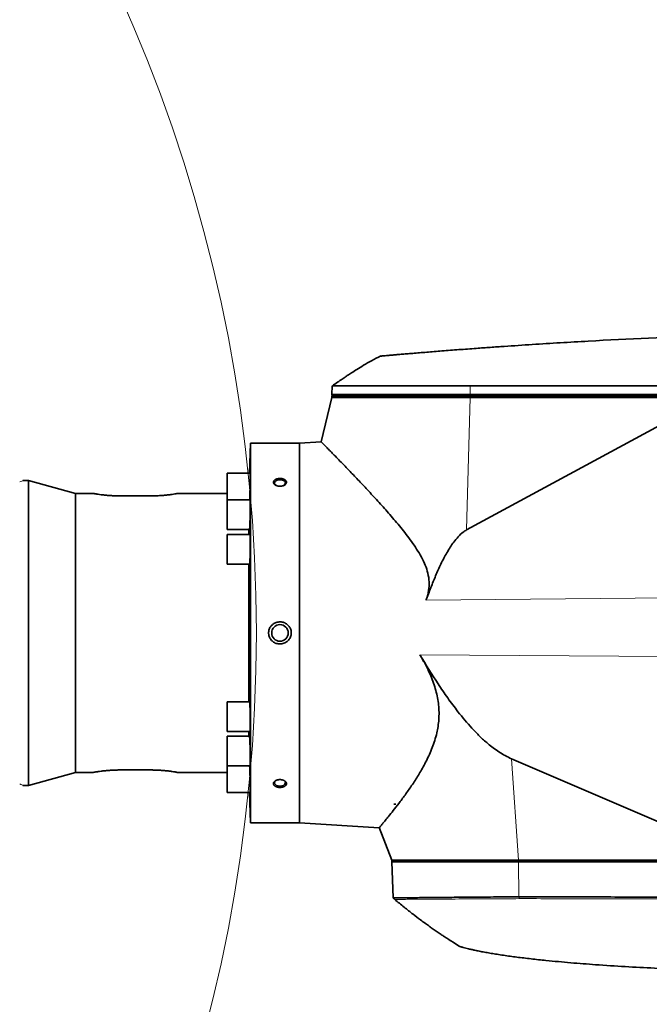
# Model space of a CAD drawing. Header units: millimetres. Extents: x 0 to 14900, y 0 to 10500.
# Tile 49 of 56: x 11801 to 12189, y 6148 to 6754. Entities that reach past the tile are written whole.
import ezdxf

# ---------------------------------------------------------------- set-up
doc = ezdxf.new("R2010")
doc.units = ezdxf.units.MM
doc.header["$LTSCALE"] = 25
doc.styles.add('SLDTEXTSTYLE0', font='TXT', dxfattribs={"width": 0.605})
doc.dimstyles.new('SLDDIMSTYLE2', dxfattribs={"dimtxt": 87.5, "dimasz": 87.5, "dimexe": 0, "dimexo": 0.0625, "dimgap": 21.875, "dimtad": 1, "dimdec": 1, "dimrnd": 1e-09, "dimzin": 12, "dimdsep": 46, "dimtxsty": 'SLDTEXTSTYLE0', "dimsah": 1, "dimcen": 0, "dimadec": 0, "dimazin": 3, "dimtfac": 1, "dimtofl": 0, "dimtmove": 0, "dimatfit": 3, "dimfxl": 1, "dimfrac": 2, "dimtolj": 1, "dimtzin": 12, "dimarcsym": 0})
doc.dimstyles.new('SLDDIMSTYLE3', dxfattribs={"dimtxt": 87.5, "dimasz": 87.5, "dimexe": 0, "dimexo": 0.0625, "dimgap": 21.875, "dimtad": 1, "dimdec": 4, "dimlfac": 25, "dimzin": 12, "dimdsep": 46, "dimtxsty": 'SLDTEXTSTYLE0', "dimsah": 1, "dimcen": 0.09, "dimadec": 1, "dimazin": 3, "dimtfac": 1, "dimtofl": 0, "dimtmove": 0, "dimatfit": 3, "dimfxl": 1, "dimfrac": 2, "dimtolj": 1, "dimtzin": 12, "dimarcsym": 0})

# ---------------------------------------------------------------- blocks, each defined once
blk = doc.blocks.new('_D_6')
at = {"color": 7, "linetype": 'Continuous', "lineweight": 0}
for q in [(12310.03, 7139.35), (10988.91, 6376.6)]:
    blk.add_line((11818.56, 6855.6), q, dxfattribs=at)
at = {"color": 7, "linetype": 'Continuous', "lineweight": 18}
blk.add_solid([(11818.56, 6855.6), (11900.59, 6888.53), (11888.09, 6910.18)], dxfattribs=at)
at = {"color": 7, "linetype": 'Continuous', "lineweight": 18, "insert": (12004.87, 7093.32), "char_height": 87.5, "attachment_point": 1, "rotation": 30, "style": 'SLDTEXTSTYLE0'}
blk.add_mtext('R958', dxfattribs=at)
blk = doc.blocks.new('_D_7')
at = {"color": 7, "linetype": 'Continuous', "lineweight": 0}
blk.add_line((12868.9, 8443.5), (10988.91, 6376.6), dxfattribs=at)
at = {"color": 7, "linetype": 'Continuous', "lineweight": 18}
blk.add_solid([(12868.9, 8443.5), (12800.77, 8387.18), (12819.27, 8370.36)], dxfattribs=at)
at = {"color": 7, "linetype": 'Continuous', "lineweight": 18, "insert": (11725.29, 7353.72), "char_height": 87.5, "attachment_point": 1, "rotation": 47.71136, "style": 'SLDTEXTSTYLE0'}
blk.add_mtext('R2794', dxfattribs=at)
blk = doc.blocks.new('_D_8')
at = {"color": 7, "linetype": 'Continuous', "lineweight": 0}
for p, q in [((8188.12, 6870.46), (7939.56, 6914.28)), ((12320.13, 6376.6), (14085.3, 6376.6))]:
    blk.add_line(p, q, dxfattribs=at)
at = {"color": 7, "linetype": 'Continuous', "lineweight": 18}
blk.add_arc((10988.91, 6376.6), 3058.9, 0, 170, dxfattribs=at)
for points in [[(7976.49, 6907.77), (8005.19, 6991.37), (7980.63, 6996.06)], [(14047.8, 6376.6), (14059.05, 6464.27), (14034.05, 6463.91)]]:
    blk.add_solid(points, dxfattribs=at)
at = {"color": 7, "linetype": 'Continuous', "lineweight": 18, "insert": (11141.49, 9547.06), "char_height": 87.5, "attachment_point": 1, "rotation": 355, "style": 'SLDTEXTSTYLE0'}
blk.add_mtext('170°', dxfattribs=at)
blk = doc.blocks.new('_D_9')
at = {"color": 7, "linetype": 'Continuous', "lineweight": 0}
for p, q in [((12320.13, 6376.6), (14085.33, 6376.6)), ((8188.12, 5882.75), (7939.53, 5838.91))]:
    blk.add_line(p, q, dxfattribs=at)
at = {"color": 7, "linetype": 'Continuous', "lineweight": 18}
blk.add_arc((10988.91, 6376.6), 3058.92, 190, 0, dxfattribs=at)
for points in [[(14047.83, 6376.6), (14034.08, 6289.29), (14059.08, 6288.93)], [(7976.46, 5845.42), (7980.6, 5757.13), (8005.16, 5761.83)]]:
    blk.add_solid(points, dxfattribs=at)
at = {"color": 7, "linetype": 'Continuous', "lineweight": 18, "insert": (11121.83, 3430.85), "char_height": 87.5, "attachment_point": 1, "rotation": 5, "style": 'SLDTEXTSTYLE0'}
blk.add_mtext('170°', dxfattribs=at)

msp = doc.modelspace()

# ---------------------------------------------------------------- linework, layer by layer
at = {"color": 7, "linetype": 'Continuous', "lineweight": 35}
for p, q in [((11993.6245001, 6528.7553991), (11993.4444958, 6523.6007518)), ((11993.4095751, 6521.6007518), (11986.7210726, 6494.3700476)), ((11993.4095751, 6522.6007518), (11993.4095751, 6521.6007518)), ((12078.4793711, 6522.6007518), (11993.4095751, 6522.6007518)), ((11993.4095751, 6521.6007518), (12078.4793711, 6521.6007518)), ((11993.4444958, 6523.6007518), (11993.5144227, 6522.6007518)), ((11993.4444958, 6523.6007518), (12078.5004961, 6523.6007518)), ((12226.1463029, 6522.6007518), (12078.4793711, 6522.6007518)), ((12078.4793711, 6521.6007518), (12226.3878021, 6521.6007518)), ((12078.5004961, 6523.6007518), (12221.2102752, 6523.6007518)), ((12225.1946818, 6520.6437386), (12076.387428, 6440.1218301)), ((11943.3222731, 6493.6007518), (11942.6710223, 6474.9513684)), ((11973.4095751, 6493.6007518), (11943.3222731, 6493.6007518)), ((11943.3222731, 6259.6007518), (11943.3222731, 6493.6007518)), ((11986.790722, 6494.4191778), (11973.4095751, 6493.6007518)), ((11973.4095751, 6493.6007518), (11973.4095751, 6259.6007518)), ((11943.1529074, 6474.9513684), (11928.8222731, 6474.9513684)), ((11928.8222731, 6474.9513684), (11928.8222731, 6458.5827503)), ((11806.562507, 6470.6007518), (11803.5077045, 6470.6007518)), ((11835.4095751, 6462.6007518), (11806.562507, 6470.6007518)), ((11806.562507, 6282.6007518), (11806.562507, 6470.6007518)), ((11846.0724417, 6462.6007518), (11835.4095751, 6462.6007518)), ((11835.4095751, 6290.6007518), (11835.4095751, 6462.6007518)), ((11882.4095751, 6461.0447495), (11862.4095751, 6461.0447495)), ((11928.8222731, 6462.6007518), (11898.7467084, 6462.6007518)), ((11943.1529074, 6458.5827503), (11928.8222731, 6458.5827503)), ((11928.8222731, 6458.5827503), (11928.8222731, 6440.2827503)), ((11928.8222731, 6440.2827503), (11942.6150602, 6440.2827503)), ((11943.1529074, 6437.2507518), (11928.8222731, 6437.2507518)), ((11928.8222731, 6437.2507518), (11928.8222731, 6418.9507518)), ((11942.2397293, 6437.2507518), (11942.2397293, 6440.2827503)), ((11928.8222731, 6418.9507518), (11942.6847717, 6418.9507518)), ((11942.2397293, 6334.2507518), (11942.2397293, 6418.9507518)), ((11942.6849604, 6334.2507518), (11928.8222731, 6334.2507518)), ((11928.8222731, 6334.2507518), (11928.8222731, 6315.9507518)), ((11928.8222731, 6315.9507518), (11943.1529074, 6315.9507518)), ((11942.2397293, 6312.9187534), (11942.2397293, 6315.9507518)), ((11942.6153204, 6312.9187534), (11928.8222731, 6312.9187534)), ((11928.8222731, 6312.9187534), (11928.8222731, 6294.6187534)), ((12104.0521801, 6299.0497321), (12249.2133238, 6236.8045726)), ((11882.4095751, 6292.1567541), (11862.4095751, 6292.1567541)), ((11928.8222731, 6294.6187534), (11943.1529074, 6294.6187534)), ((11928.8222731, 6294.6187534), (11928.8222731, 6278.2501352)), ((11806.562507, 6282.6007518), (11835.4095751, 6290.6007518)), ((11835.4095751, 6290.6007518), (11846.0724417, 6290.6007518)), ((11898.7467084, 6290.6007518), (11928.8222731, 6290.6007518)), ((11803.5077045, 6282.6007518), (11806.562507, 6282.6007518)), ((11928.8222731, 6278.2501352), (11943.1529074, 6278.2501352)), ((11942.6710223, 6278.2501352), (11943.3222731, 6259.6007518)), ((12031.4600971, 6271.195921), (12032.8207513, 6271.1007518)), ((12031.4600971, 6271.1007518), (12031.4600971, 6271.195921)), ((12031.4600971, 6271.195921), (12031.5433183, 6271.1007518)), ((12031.5433183, 6271.1007518), (12031.4600971, 6271.1007518)), ((12031.5433183, 6271.1007518), (12032.8207513, 6271.1007518)), ((11943.3222731, 6259.6007518), (11973.4095751, 6259.6007518)), ((11973.4095751, 6259.6007518), (12022.5900069, 6256.5927478)), ((12022.5178586, 6256.6383584), (12030.2095751, 6236.6007518)), ((12030.2095751, 6236.6007518), (12030.2095751, 6235.6007518)), ((12108.3152309, 6236.6007518), (12030.2095751, 6236.6007518)), ((12250.3505425, 6236.6007518), (12108.3152309, 6236.6007518)), ((12108.3152309, 6235.6007518), (12030.2095751, 6235.6007518)), ((12030.3143374, 6235.6007518), (12031.0932321, 6213.2961248)), ((12364.3348116, 6235.6007518), (12108.3152309, 6235.6007518)), ((12108.4619802, 6214.0555645), (12108.4760863, 6214.0554028))]:
    msp.add_line(p, q, dxfattribs=at)
at = {"color": 8, "linetype": 'Continuous', "lineweight": 18}
for p, q in [((12078.5194809, 6528.8109163), (12078.5004961, 6523.6007518)), ((12076.387428, 6440.1218301), (12078.4793711, 6521.6007518)), ((12078.4793711, 6522.6007518), (12078.4793711, 6521.6007518)), ((12078.5004961, 6523.6007518), (12078.5077926, 6522.6007518)), ((12201.4111866, 6398.2129396), (12051.3754585, 6396.6983673)), ((12200.6635639, 6362.00953), (12047.6518092, 6363.0527231)), ((12104.0521801, 6299.0497321), (12108.3152309, 6236.6007518)), ((12108.3152309, 6235.6007518), (12108.3152309, 6236.6007518)), ((12108.4619802, 6214.0555645), (12108.3281361, 6235.6007518)), ((12108.6471159, 6212.8900981), (12108.4760863, 6214.0554028))]:
    msp.add_line(p, q, dxfattribs=at)
at = {"color": 7, "linetype": 'Continuous', "lineweight": 35, "flags": 128}
for points in [[(12221.2291442, 6528.7791551), (12147.2153352, 6528.796837), (12078.5194809, 6528.8109163)], [(11963.5898456, 6467.3390419), (11964.2559411, 6467.7951796), (11964.705536, 6468.4191437), (11964.7979623, 6469.0981686), (11964.5232044, 6469.7586715), (11963.9110364, 6470.3290767), (11963.0277962, 6470.7475718), (11961.9691967, 6470.9688064), (11960.8499535, 6470.9688064), (11959.7913539, 6470.7475718), (11958.9081138, 6470.3290767), (11958.2959458, 6469.7586715), (11958.0211878, 6469.0981686), (11958.1136142, 6468.4191437), (11958.563209, 6467.7951796), (11959.2293046, 6467.3390419)], [(11959.2293046, 6285.8624617), (11958.9081138, 6285.6760867), (11958.2959458, 6285.1056816), (11958.0211878, 6284.4451787), (11958.1136142, 6283.7661537), (11958.563209, 6283.1421896), (11959.3212519, 6282.6409026), (11960.3055969, 6282.3166149), (11961.4095751, 6282.204468)], [(11961.4095751, 6282.204468), (11962.5135533, 6282.3166149), (11963.4978983, 6282.6409026), (11964.2559411, 6283.1421896), (11964.705536, 6283.7661537), (11964.7979623, 6284.4451787), (11964.5232044, 6285.1056816), (11963.9110364, 6285.6760867), (11963.7563772, 6285.7719237)], [(12031.1376562, 6213.2591292), (12031.4839422, 6212.9650024), (12032.1237801, 6212.4215396)]]:
    msp.add_lwpolyline(points, dxfattribs=at)
at = {"color": 7, "linetype": 'Continuous', "lineweight": 35}
msp.add_circle((11961.4095751, 6376.6007518), 5.1, dxfattribs=at)
at = {"color": 7, "linetype": 'Continuous', "lineweight": 18}
for radius in [2794, 958]:
    msp.add_arc((10988.9095722, 6376.6007518), radius, 190, 170, dxfattribs=at)
at = {"color": 7, "linetype": 'Continuous', "lineweight": 35}
for points, knots in [([(12374.4095751, 6562.6007518), (12349.6014287, 6562.4675381), (12299.9851359, 6562.2011108), (12225.5866195, 6560.045191), (12164.5188622, 6557.2215967), (12122.5148897, 6554.6903989), (12102.4085166, 6553.3492448), (12092.3558696, 6552.6458943), (12086.6100482, 6552.2345211), (12081.940721, 6551.8951591), (12076.9361402, 6551.5253056), (12071.6004123, 6551.123797), (12066.3212222, 6550.7194569), (12061.2138117, 6550.3215021), (12056.336853, 6549.9353519), (12051.6950607, 6549.5622858), (12047.2606335, 6549.200788), (12043.1351401, 6548.8599603), (12039.3625735, 6548.5445257), (12035.9426486, 6548.2554912), (12032.8575559, 6547.9922075), (12030.1872557, 6547.7623545), (12027.9515025, 6547.5685233), (12026.1467847, 6547.411147), (12024.758458, 6547.2895135), (12023.8630427, 6547.2108058), (12023.4244721, 6547.1721792), (12023.4553848, 6547.1749018), (12023.4658543, 6547.1758239)], [0, 0, 0, 0, 0.1915713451, 0.3831426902, 0.5747140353, 0.6636307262, 0.7080920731, 0.7303231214, 0.7414514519, 0.7525726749, 0.7664979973, 0.7805199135, 0.7948464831, 0.8092782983, 0.8232036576, 0.8372256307, 0.8515529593, 0.8659859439, 0.8799010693, 0.8939134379, 0.9082328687, 0.9226586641, 0.9365215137, 0.9504810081, 0.9647464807, 0.9791183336, 0.9929277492, 1, 1, 1, 1]), ([(12023.5611698, 6547.2424615), (12021.6572716, 6546.2978741), (12018.0282159, 6544.4973786), (12013.1094685, 6541.6394496), (12008.9938264, 6539.1086791), (12005.948582, 6537.1507264), (12003.7331782, 6535.693581), (12001.8310809, 6534.4241758), (11999.5666499, 6532.8898973), (11996.7798426, 6530.9718425), (11994.7538446, 6529.5459778), (11993.678419, 6528.7891106)], [0, 0, 0, 0, 0.18128653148, 0.34555363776, 0.48511775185, 0.59351580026, 0.65442604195, 0.71135848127, 0.78862367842, 0.88779875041, 1, 1, 1, 1]), ([(12078.5194809, 6528.8109163), (12075.9228109, 6528.8089527), (12070.7114409, 6528.8050117), (12062.9700172, 6528.8002394), (12055.3120987, 6528.7939944), (12047.9034516, 6528.7894051), (12040.8273803, 6528.7837666), (12034.1184046, 6528.7795934), (12027.7237988, 6528.7748287), (12021.7806017, 6528.7709563), (12016.3332088, 6528.7673328), (12011.4161036, 6528.7638133), (12006.9946199, 6528.7613936), (12003.1696118, 6528.7582722), (11999.9643085, 6528.756982), (11997.3957203, 6528.7545365), (11995.4370881, 6528.7540696), (11994.1957252, 6528.7526003), (11993.6169181, 6528.7526463), (11993.6843814, 6528.7526284), (11993.7039975, 6528.7526232)], [0, 0, 0, 0, 0.0565016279, 0.1133955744, 0.1715268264, 0.2300856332, 0.2867913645, 0.343893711, 0.401610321, 0.4601683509, 0.5168739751, 0.5739761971, 0.6316926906, 0.6902505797, 0.7469565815, 0.804059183, 0.8617760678, 0.9203343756, 0.976835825, 1, 1, 1, 1]), ([(11986.7948353, 6494.3519252), (11986.7757596, 6494.3713375), (11986.694872, 6494.4536526), (11987.0745823, 6494.0672703), (11987.8736265, 6493.2537011), (11989.1788686, 6491.923319), (11990.906821, 6490.159143), (11993.0245144, 6487.9922407), (11995.4934804, 6485.4587447), (11998.3173272, 6482.5506578), (12001.9616254, 6478.7805359), (12006.5630355, 6473.9875985), (12012.2519536, 6467.9933983), (12018.4007469, 6461.4076405), (12024.8988648, 6454.277801), (12031.5945724, 6446.6536337), (12037.2183371, 6439.8564913), (12041.6236142, 6434.0732265), (12044.8421262, 6429.4950206), (12047.8597437, 6424.6568928), (12050.4031878, 6419.7115121), (12052.2983291, 6414.6208565), (12053.338936, 6409.4535617), (12053.3168439, 6404.0171958), (12052.4313407, 6399.7512391), (12051.596316, 6397.3369325), (12051.3754585, 6396.6983673)], [0, 0, 0, 0, 0.0127482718, 0.0540571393, 0.0956670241, 0.1381925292, 0.1810165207, 0.222487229, 0.2641914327, 0.3065602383, 0.3491299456, 0.41188073, 0.4751250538, 0.5397058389, 0.6046652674, 0.6696661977, 0.7349762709, 0.768175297, 0.8014393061, 0.8350126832, 0.8688005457, 0.8983016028, 0.9284483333, 0.9580442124, 0.9889030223, 1, 1, 1, 1]), ([(11942.7256405, 6458.5827503), (11942.727634, 6458.6183651), (11942.7379701, 6458.8030245), (11942.7662276, 6459.3624417), (11942.8020358, 6460.1314315), (11942.837996, 6460.9848105), (11942.8647467, 6461.6561927), (11942.8911243, 6462.3551505), (11942.917319, 6463.0871431), (11942.9427741, 6463.8372755), (11942.9754464, 6464.8515199), (11943.0062091, 6465.8850851), (11943.0343337, 6466.9117505), (11943.0605816, 6467.9276483), (11943.0838445, 6468.9190376), (11943.1035831, 6469.8604183), (11943.1209073, 6470.7630915), (11943.1345088, 6471.6003838), (11943.1440585, 6472.3502645), (11943.1508967, 6473.0380263), (11943.1536281, 6473.6269092), (11943.1521589, 6474.1012266), (11943.1478938, 6474.4960054), (11943.1396759, 6474.7757672), (11943.1269734, 6474.9088912), (11943.1195277, 6474.9675178), (11943.1139815, 6474.944014), (11943.1130829, 6474.9402058)], [0, 0, 0, 0, 0.0079877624, 0.0414157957, 0.1094068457, 0.1440510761, 0.1774904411, 0.2111619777, 0.2455658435, 0.2802227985, 0.3136600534, 0.381671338, 0.4163269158, 0.4497511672, 0.5177363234, 0.5523787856, 0.5857853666, 0.6537344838, 0.6883584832, 0.7217496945, 0.7896671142, 0.8242746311, 0.8576582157, 0.9255595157, 0.96015838, 0.9935446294, 1, 1, 1, 1]), ([(11803.5109282, 6470.6007518), (11803.4515317, 6470.5980852), (11803.3294423, 6470.5926041), (11803.2132533, 6470.554358), (11803.1535903, 6470.5347187)], [0, 0, 0, 0, 0.4864993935, 1, 1, 1, 1]), ([(11958.3500707, 6470.9661819), (11958.2279459, 6470.8754239), (11957.980897, 6470.6918273), (11957.6938249, 6470.3655591), (11957.4824, 6469.9990037), (11957.3769485, 6469.602998), (11957.3836217, 6469.1970226), (11957.5008791, 6468.8002544), (11957.7266513, 6468.4154455), (11958.0505461, 6468.0594955), (11958.4698082, 6467.7362286), (11958.9681616, 6467.4596071), (11959.5403523, 6467.2344244), (11960.1643741, 6467.0713033), (11960.8317939, 6466.9743067), (11961.5146775, 6466.9491177), (11962.202924, 6466.9972634), (11962.8645287, 6467.1172362), (11963.4904717, 6467.3074803), (11964.0492644, 6467.5580228), (11964.535229, 6467.8652095), (11964.9235096, 6468.211688), (11965.2124115, 6468.5934991), (11965.3885899, 6468.9895859), (11965.4530797, 6469.39705), (11965.4047932, 6469.7956395), (11965.2455825, 6470.183386), (11964.9836707, 6470.5435543), (11964.621383, 6470.8739506), (11964.1732674, 6471.161638), (11963.6436275, 6471.4036625), (11963.0526137, 6471.5903839), (11962.4077225, 6471.718841), (11961.7351099, 6471.7830481), (11961.0445945, 6471.7812629), (11960.3674021, 6471.7125129), (11959.7127305, 6471.5771325), (11959.1621923, 6471.3954796), (11958.7035399, 6471.188755), (11958.468542, 6471.0407811), (11958.3500707, 6470.9661819)], [0, 0, 0, 0, 0.0234275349, 0.0473920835, 0.0735785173, 0.1005427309, 0.1264190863, 0.1530507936, 0.1788562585, 0.2053982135, 0.2314286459, 0.2581917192, 0.2846282, 0.3118087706, 0.3386479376, 0.3662516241, 0.3933266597, 0.4211872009, 0.4482424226, 0.4760973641, 0.5028777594, 0.5304594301, 0.556811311, 0.5839505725, 0.6099100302, 0.6366326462, 0.6624266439, 0.6889616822, 0.7148944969, 0.7415593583, 0.7678599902, 0.7948997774, 0.821624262, 0.8491064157, 0.8761326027, 0.9039381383, 0.9310288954, 0.9589160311, 0.979288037, 1, 1, 1, 1]), ([(11862.4095751, 6461.0447495), (11861.960804, 6461.0468004), (11861.0601111, 6461.0509165), (11859.7070697, 6461.0842422), (11858.3571277, 6461.1373471), (11857.0396077, 6461.2103857), (11855.34211, 6461.3299346), (11853.7350567, 6461.478877), (11852.254961, 6461.6448513), (11850.8629429, 6461.8181392), (11849.6226233, 6461.9948378), (11848.5700899, 6462.1591347), (11847.8799616, 6462.2726195), (11847.2928717, 6462.3733422), (11846.8063765, 6462.4597597), (11846.4417822, 6462.5262549), (11846.1176835, 6462.5865421), (11846.0899766, 6462.5918288), (11846.0724417, 6462.5951746)], [0, 0, 0, 0, 0.05239618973, 0.10516024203, 0.15908100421, 0.21339942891, 0.2657965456, 0.37234277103, 0.42661163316, 0.47951213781, 0.58709628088, 0.64191062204, 0.69493188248, 0.74832921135, 0.80292494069, 0.85794036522, 0.91009445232, 1, 1, 1, 1]), ([(11898.7467084, 6462.5951746), (11898.7567818, 6462.5970642), (11898.8004497, 6462.6052554), (11898.6859912, 6462.583712), (11898.4308568, 6462.5360866), (11897.9331171, 6462.4447741), (11897.2351606, 6462.3229373), (11896.3995349, 6462.1824964), (11895.3688756, 6462.0202037), (11894.1617463, 6461.8488158), (11892.8348704, 6461.6748205), (11891.3473945, 6461.5053658), (11889.7383896, 6461.3560618), (11888.4795116, 6461.2573144), (11887.1776125, 6461.1744943), (11885.8245548, 6461.1093117), (11884.5649799, 6461.0693244), (11883.4229464, 6461.0482398), (11882.7478076, 6461.0459145), (11882.4095751, 6461.0447495)], [0, 0, 0, 0, 0.0162239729, 0.070330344, 0.1217468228, 0.2263108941, 0.2795752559, 0.3313658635, 0.4366489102, 0.4902553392, 0.5430183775, 0.6503119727, 0.704970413, 0.758042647, 0.811488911, 0.8661232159, 0.9211717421, 0.9605084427, 1, 1, 1, 1]), ([(11942.6150602, 6440.2848184), (11942.6154955, 6440.2841369), (11942.6223194, 6440.2734518), (11942.6442962, 6440.3298113), (11942.6750638, 6440.4964431), (11942.7081576, 6440.8024091), (11942.7423006, 6441.1877127), (11942.7777891, 6441.6928273), (11942.8136725, 6442.3054072), (11942.8405528, 6442.8141216), (11942.8672203, 6443.3677786), (11942.8938729, 6443.9715444), (11942.9199413, 6444.6135528), (11942.9451352, 6445.2851066), (11942.9694333, 6445.9839765), (11942.993012, 6446.7159815), (11943.0153627, 6447.4660787), (11943.0433064, 6448.4802005), (11943.0684823, 6449.513616), (11943.0903019, 6450.5401437), (11943.1098079, 6451.5558655), (11943.1257267, 6452.5470907), (11943.1376805, 6453.4883727), (11943.1469682, 6454.3910022), (11943.1522063, 6455.2283197), (11943.1532383, 6455.9783367), (11943.1514952, 6456.6663431), (11943.1456007, 6457.2555623), (11943.1356357, 6457.7303171), (11943.1230031, 6458.1256314), (11943.1066262, 6458.4059253), (11943.0862575, 6458.5397841), (11943.0745896, 6458.5987079), (11943.0669946, 6458.5751464), (11943.0657252, 6458.5712085)], [0, 0, 0, 0, 0.0017969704, 0.02817075, 0.081813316, 0.1091460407, 0.1355372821, 0.1892157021, 0.2165669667, 0.2429693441, 0.2695550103, 0.2967187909, 0.3240823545, 0.3504854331, 0.3770719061, 0.4042369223, 0.4316019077, 0.457996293, 0.5116826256, 0.5390389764, 0.5654197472, 0.6190783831, 0.6464205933, 0.6727883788, 0.7264203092, 0.7537486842, 0.7801088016, 0.8337246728, 0.8610445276, 0.8874048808, 0.9410207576, 0.9683402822, 0.9947086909, 1, 1, 1, 1]), ([(11942.6847717, 6418.9525733), (11942.6852356, 6418.9519718), (11942.6935045, 6418.9412505), (11942.7190373, 6418.9972165), (11942.7537059, 6419.1630973), (11942.7893481, 6419.4685901), (11942.8161939, 6419.7564576), (11942.8430038, 6420.1023024), (11942.8699664, 6420.5094399), (11942.89651, 6420.9707247), (11942.9223306, 6421.4792511), (11942.9473997, 6422.0327561), (11942.9718995, 6422.6363872), (11942.9953041, 6423.2783278), (11943.0248112, 6424.1759901), (11943.0517812, 6425.1344803), (11943.0755828, 6426.1300505), (11943.0971836, 6427.1439563), (11943.1153511, 6428.1770578), (11943.1296593, 6429.2033595), (11943.1413596, 6430.218885), (11943.1490832, 6431.2099733), (11943.1526228, 6432.1512276), (11943.1533904, 6433.0539455), (11943.1499996, 6433.8914554), (11943.1424701, 6434.6417959), (11943.132247, 6435.3302579), (11943.1180459, 6435.9200304), (11943.1001221, 6436.3954262), (11943.0798028, 6436.791469), (11943.0561538, 6437.0724612), (11943.0292411, 6437.2072032), (11943.0139618, 6437.2664897), (11943.0047187, 6437.2428597), (11943.0031199, 6437.2387724)], [0, 0, 0, 0, 0.0015683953, 0.0279561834, 0.0816274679, 0.108975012, 0.135375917, 0.1619600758, 0.1891222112, 0.2164840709, 0.2428881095, 0.2694755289, 0.2966414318, 0.3240072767, 0.3504044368, 0.4040963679, 0.4314555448, 0.4578397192, 0.5115053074, 0.5388510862, 0.5652216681, 0.6188593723, 0.646190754, 0.6725521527, 0.7261707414, 0.7534920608, 0.7798518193, 0.8334665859, 0.8607856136, 0.8871518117, 0.9407793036, 0.968104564, 0.994483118, 1, 1, 1, 1]), ([(12076.387428, 6440.1218301), (12075.656675, 6439.6708601), (12073.7318153, 6438.4829706), (12071.0925134, 6435.906564), (12067.6998696, 6431.6781168), (12064.0874821, 6426.0732992), (12060.4320137, 6419.0853002), (12057.2502443, 6411.8676453), (12054.2442575, 6404.3955889), (12052.3514544, 6399.317044), (12051.3754585, 6396.6983673)], [0, 0, 0, 0, 0.0502421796, 0.1323417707, 0.2146956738, 0.3691504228, 0.5241215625, 0.6796227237, 0.8348021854, 1, 1, 1, 1]), ([(11968.4095751, 6376.6007518), (11968.4067783, 6376.7423223), (11968.3967543, 6377.2497196), (11968.2615392, 6378.1283009), (11967.9173005, 6379.187746), (11967.3947542, 6380.1849833), (11966.7166921, 6381.0819605), (11965.8876814, 6381.8681954), (11964.9344289, 6382.5134104), (11963.8692742, 6383.0031674), (11962.7294081, 6383.314105), (11961.5343175, 6383.4352285), (11960.334071, 6383.3561962), (11959.1495924, 6383.0745133), (11958.1204823, 6382.6355981), (11957.2452176, 6382.0927705), (11956.5045851, 6381.4844287), (11955.8299121, 6380.7489263), (11955.2354587, 6379.8651527), (11954.7672732, 6378.8487942), (11954.523927, 6377.9205424), (11954.4234509, 6377.1622642), (11954.4142115, 6376.7883729), (11954.4095751, 6376.6007518)], [0, 0, 0, 0, 0.0196055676, 0.0702675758, 0.1223911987, 0.1732420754, 0.225508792, 0.2774632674, 0.3308452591, 0.3842551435, 0.4391480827, 0.4937320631, 0.5498703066, 0.6049263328, 0.6615985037, 0.7040368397, 0.7472276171, 0.7939876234, 0.8418110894, 0.8942268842, 0.9482377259, 0.9740253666, 1, 1, 1, 1]), ([(11954.4095751, 6376.6007518), (11954.4142186, 6376.4130394), (11954.4235399, 6376.0362306), (11954.5217409, 6375.2994999), (11954.7548492, 6374.3947242), (11955.2110074, 6373.3767831), (11955.8358272, 6372.4366993), (11956.6081989, 6371.6096271), (11957.520793, 6370.9079438), (11958.5443225, 6370.3600358), (11959.663808, 6369.9800623), (11960.8379494, 6369.7881593), (11962.0460551, 6369.7929459), (11963.2345995, 6369.9988716), (11964.3838032, 6370.4056845), (11965.4348539, 6370.9947102), (11966.3750188, 6371.7587825), (11967.1524149, 6372.6540658), (11967.7650829, 6373.6713754), (11968.1533441, 6374.6860504), (11968.3718385, 6375.6756267), (11968.3969147, 6376.2903791), (11968.4095751, 6376.6007518)], [0, 0, 0, 0, 0.0259890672, 0.0521697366, 0.1027753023, 0.1548222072, 0.20594689, 0.2584851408, 0.3108958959, 0.3647482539, 0.4185878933, 0.4739328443, 0.528756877, 0.5851566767, 0.6401881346, 0.6968507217, 0.7512257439, 0.8072554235, 0.8602801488, 0.9149314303, 0.9570510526, 1, 1, 1, 1]), ([(12022.5945985, 6256.6678187), (12022.5769267, 6256.6469058), (12022.4964091, 6256.5516203), (12022.9321091, 6257.0669733), (12023.8254548, 6258.1287518), (12025.1271167, 6259.6867354), (12026.8277492, 6261.7440882), (12029.088897, 6264.5196742), (12031.9673881, 6268.1287048), (12035.5063542, 6272.7144863), (12039.4076197, 6278.0048393), (12043.5237803, 6283.9529155), (12047.680884, 6290.5226521), (12051.0285941, 6296.5443081), (12053.5208316, 6301.7612151), (12055.2624269, 6305.9269464), (12056.7985953, 6310.3176581), (12057.9923484, 6314.7034819), (12058.8235717, 6319.0382069), (12059.3010094, 6323.292299), (12059.4217855, 6327.7018117), (12059.1482462, 6332.1859443), (12058.4788101, 6336.693515), (12057.431478, 6341.1947361), (12056.0198063, 6345.7074332), (12053.9995967, 6350.9052071), (12051.2673215, 6356.7352186), (12048.8602798, 6360.9411223), (12047.6518092, 6363.0527231)], [0, 0, 0, 0, 0.014477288, 0.0659628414, 0.1097328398, 0.1537952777, 0.1987230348, 0.243923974, 0.3007090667, 0.3579342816, 0.41638565, 0.4752047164, 0.5332211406, 0.5915905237, 0.6214401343, 0.6513676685, 0.6815965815, 0.7119684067, 0.7377338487, 0.763650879, 0.789936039, 0.8164426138, 0.8422280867, 0.8682261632, 0.894621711, 0.9211892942, 0.9604325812, 1, 1, 1, 1]), ([(12047.6518092, 6363.0527231), (12051.2859149, 6357.0678123), (12056.7438196, 6348.0793361), (12064.6747606, 6336.499393), (12071.5226604, 6327.2674847), (12078.0903259, 6319.4030044), (12084.3276414, 6312.9454802), (12089.7866308, 6307.9544632), (12095.0659181, 6303.9527938), (12100.0460374, 6300.9102991), (12102.7169931, 6299.6698311), (12104.0521801, 6299.0497321)], [0, 0, 0, 0, 0.2430467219, 0.3650212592, 0.486978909, 0.6418181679, 0.7199882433, 0.7981331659, 0.8980310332, 0.9490266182, 1, 1, 1, 1]), ([(11943.0032924, 6315.9524686), (11943.0037093, 6315.9519012), (11943.0116104, 6315.9411484), (11943.0331232, 6315.9969987), (11943.0595042, 6316.1626415), (11943.0823908, 6316.4681817), (11943.1030665, 6316.8529568), (11943.1202254, 6317.3575141), (11943.1334791, 6317.9696186), (11943.1440964, 6318.6489652), (11943.150702, 6319.4234946), (11943.1531113, 6320.2747507), (11943.1527455, 6321.171359), (11943.1482232, 6322.1285666), (11943.1395876, 6323.1228976), (11943.1282794, 6324.1357475), (11943.113034, 6325.167869), (11943.0941227, 6326.1934141), (11943.0728792, 6327.2086169), (11943.0482773, 6328.1996322), (11943.0208089, 6329.1411127), (11942.9915797, 6330.0445023), (11942.9599172, 6330.8829205), (11942.9265145, 6331.6343458), (11942.8921365, 6332.3240912), (11942.8565616, 6332.9153377), (11942.8206522, 6333.391726), (11942.7937783, 6333.6895574), (11942.7671623, 6333.9258962), (11942.7405493, 6334.1052191), (11942.7147896, 6334.206586), (11942.6958919, 6334.2663747), (11942.6866025, 6334.2426592), (11942.6849604, 6334.2384669)], [0, 0, 0, 0, 0.0014705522, 0.0278678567, 0.0815601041, 0.1089194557, 0.135303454, 0.1889686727, 0.2163142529, 0.2426849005, 0.2963227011, 0.3236541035, 0.3500162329, 0.4036362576, 0.4309582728, 0.4573196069, 0.5109375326, 0.5382581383, 0.5646266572, 0.6182588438, 0.64558648, 0.6719677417, 0.7256257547, 0.7529665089, 0.7793615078, 0.8330476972, 0.8604030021, 0.8868072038, 0.913394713, 0.9405604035, 0.9679259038, 0.99433015, 1, 1, 1, 1]), ([(11943.0659452, 6294.6207156), (11943.0663373, 6294.6200683), (11943.0728328, 6294.6093458), (11943.0896171, 6294.6655941), (11943.10922, 6294.8320414), (11943.1247143, 6295.1381032), (11943.1376925, 6295.5233642), (11943.1467248, 6296.0282852), (11943.1515981, 6296.6406474), (11943.1537054, 6297.3202122), (11943.151657, 6298.0948675), (11943.1454451, 6298.9461746), (11943.136517, 6299.8428621), (11943.1235716, 6300.8001074), (11943.1068297, 6301.7944457), (11943.0876597, 6302.8073735), (11943.064972, 6303.8395659), (11943.0392106, 6304.865162), (11943.0115419, 6305.8804662), (11942.9812055, 6306.8715655), (11942.9488523, 6307.8130742), (11942.915332, 6308.7164692), (11942.880317, 6309.5548305), (11942.8446314, 6310.3060901), (11942.8087046, 6310.9955736), (11942.7727167, 6311.586462), (11942.7376085, 6312.0623664), (11942.7119431, 6312.3597667), (11942.6871465, 6312.5956178), (11942.6629646, 6312.7744613), (11942.6403663, 6312.8751716), (11942.6239975, 6312.934605), (11942.6165867, 6312.9109518), (11942.6153204, 6312.9069102)], [0, 0, 0, 0, 0.0016952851, 0.0280822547, 0.0817535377, 0.1091022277, 0.1354753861, 0.1891183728, 0.2164524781, 0.2428157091, 0.296438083, 0.3237613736, 0.3501219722, 0.4037385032, 0.4310584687, 0.4574245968, 0.5110519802, 0.5383772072, 0.5647551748, 0.6184064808, 0.6457438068, 0.6721357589, 0.7258156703, 0.7531677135, 0.7795703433, 0.8332724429, 0.8606361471, 0.8870411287, 0.9136295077, 0.9407964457, 0.968163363, 0.9945600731, 1, 1, 1, 1]), ([(11862.4095751, 6292.1567541), (11861.960804, 6292.1547033), (11861.0601111, 6292.1505872), (11859.7070697, 6292.1172614), (11858.3571277, 6292.0641565), (11857.0396077, 6291.9911179), (11855.34211, 6291.8715691), (11853.7350567, 6291.7226266), (11852.254961, 6291.5566524), (11850.8629429, 6291.3833645), (11849.6226233, 6291.2066659), (11848.5700899, 6291.0423689), (11847.8799616, 6290.9288841), (11847.2928717, 6290.8281614), (11846.8063765, 6290.741744), (11846.4417822, 6290.6752488), (11846.1176835, 6290.6149616), (11846.0899766, 6290.6096749), (11846.0724417, 6290.6063291)], [0, 0, 0, 0, 0.0523961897, 0.105160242, 0.1590810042, 0.2133994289, 0.2657965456, 0.372342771, 0.4266116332, 0.4795121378, 0.5870962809, 0.641910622, 0.6949318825, 0.7483292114, 0.8029249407, 0.8579403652, 0.9100944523, 1, 1, 1, 1]), ([(11898.7467084, 6290.6063291), (11898.7567818, 6290.6044395), (11898.8004497, 6290.5962483), (11898.6859912, 6290.6177917), (11898.4308568, 6290.665417), (11897.9331171, 6290.7567295), (11897.2351606, 6290.8785664), (11896.3995349, 6291.0190073), (11895.3688756, 6291.1813), (11894.1617463, 6291.3526878), (11892.8348704, 6291.5266832), (11891.3473945, 6291.6961378), (11889.7383896, 6291.8454418), (11888.4795116, 6291.9441893), (11887.1776125, 6292.0270094), (11885.8245548, 6292.092192), (11884.5649799, 6292.1321793), (11883.4229464, 6292.1532638), (11882.7478076, 6292.1555892), (11882.4095751, 6292.1567541)], [0, 0, 0, 0, 0.0162239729, 0.070330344, 0.1217468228, 0.2263108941, 0.2795752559, 0.3313658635, 0.4366489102, 0.4902553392, 0.5430183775, 0.6503119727, 0.704970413, 0.758042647, 0.811488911, 0.8661232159, 0.9211717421, 0.9605084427, 1, 1, 1, 1]), ([(11943.1133303, 6278.2523428), (11943.1136495, 6278.2516161), (11943.1183442, 6278.2409301), (11943.1294357, 6278.2975844), (11943.1411751, 6278.4648341), (11943.1484359, 6278.7713981), (11943.153018, 6279.1571411), (11943.1534449, 6279.6624371), (11943.1496825, 6280.2750818), (11943.1431712, 6280.9549225), (11943.1325808, 6281.7297928), (11943.118081, 6282.5812605), (11943.1010687, 6283.4781579), (11943.0803969, 6284.4355952), (11943.0564609, 6285.4300991), (11943.0304823, 6286.4432496), (11943.0016179, 6287.4756564), (11942.9704748, 6288.5014221), (11942.9379824, 6289.5169013), (11942.9037096, 6290.5081029), (11942.8684447, 6291.4496992), (11942.8327235, 6292.3528098), (11942.7965831, 6293.1924333), (11942.7610312, 6293.9400712), (11942.7401928, 6294.3555064), (11942.7287067, 6294.5626221), (11942.7255939, 6294.6187534)], [0, 0, 0, 0, 0.00243729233, 0.03583909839, 0.10377843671, 0.13839740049, 0.17178506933, 0.23969516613, 0.2742988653, 0.30768093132, 0.37557901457, 0.41017614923, 0.44356300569, 0.51147028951, 0.54607173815, 0.57947217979, 0.64740681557, 0.68202202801, 0.71544014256, 0.78341083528, 0.81804453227, 0.85147770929, 0.91947955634, 0.95412952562, 0.98756844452, 1, 1, 1, 1]), ([(11958.2503051, 6282.3059814), (11958.3794996, 6282.2187725), (11958.6407907, 6282.0423957), (11959.1297594, 6281.8177912), (11959.696227, 6281.6293153), (11960.3326469, 6281.4947162), (11961.0073415, 6281.4223941), (11961.692175, 6281.4165099), (11962.3770917, 6281.4779491), (11963.029884, 6281.604846), (11963.6418504, 6281.7964014), (11964.1820093, 6282.0436882), (11964.6452011, 6282.3446994), (11965.0078454, 6282.6838755), (11965.268704, 6283.058875), (11965.4160724, 6283.4501641), (11965.4511856, 6283.8556108), (11965.3743622, 6284.255457), (11965.1874846, 6284.6473334), (11964.8997185, 6285.0137889), (11964.5135398, 6285.3512685), (11964.0442116, 6285.6452603), (11963.496415, 6285.8910521), (11962.8910571, 6286.0773242), (11962.2360356, 6286.199724), (11961.5582491, 6286.2514878), (11960.8676848, 6286.2305312), (11960.1958675, 6286.1368888), (11959.552221, 6285.971582), (11958.9687721, 6285.7430222), (11958.45192, 6285.4546021), (11958.0281949, 6285.122524), (11957.69998, 6284.7508242), (11957.482953, 6284.3602335), (11957.3763902, 6283.9538715), (11957.3836223, 6283.552477), (11957.5023489, 6283.15791), (11957.7078488, 6282.8208912), (11957.9623501, 6282.5347037), (11958.1538463, 6282.3825986), (11958.2503051, 6282.3059814)], [0, 0, 0, 0, 0.0234423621, 0.0474113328, 0.0739272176, 0.1011915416, 0.1280731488, 0.1557221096, 0.1828099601, 0.2106856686, 0.2377188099, 0.2655526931, 0.2922832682, 0.3198141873, 0.3461090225, 0.3731884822, 0.3991108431, 0.4257931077, 0.4515881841, 0.4781222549, 0.5040927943, 0.5307954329, 0.5571517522, 0.5842491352, 0.6110227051, 0.6385567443, 0.6656061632, 0.6934375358, 0.7205169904, 0.7483943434, 0.7752415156, 0.8028908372, 0.8293254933, 0.8565511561, 0.8825707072, 0.9093581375, 0.935160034, 0.9617063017, 0.9807110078, 1, 1, 1, 1]), ([(11803.1535903, 6282.666785), (11803.2132533, 6282.6471456), (11803.3294423, 6282.6088996), (11803.4515317, 6282.6034184), (11803.5109282, 6282.6007518)], [0, 0, 0, 0, 0.5135006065, 1, 1, 1, 1]), ([(12031.1716922, 6213.2988647), (12031.1637148, 6213.2993363), (12031.1425635, 6213.3005866), (12031.8365811, 6213.3167986), (12033.1733075, 6213.3268593), (12035.1781304, 6213.3394961), (12037.816044, 6213.3771866), (12041.1121851, 6213.4302928), (12045.0098565, 6213.4747088), (12049.4482825, 6213.5213258), (12054.3568381, 6213.5728715), (12059.7660651, 6213.6313095), (12065.6142746, 6213.6812274), (12071.8878281, 6213.7382179), (12078.5278676, 6213.7911918), (12085.5212725, 6213.8523643), (12092.8589594, 6213.9202755), (12099.2303625, 6213.9210384), (12104.4681748, 6214.0541219), (12107.1298452, 6214.0550833), (12108.4619802, 6214.0555645)], [0, 0, 0, 0, 0.0360357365, 0.0955450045, 0.1554674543, 0.2149766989, 0.2748986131, 0.3361221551, 0.3977959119, 0.4573299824, 0.5172774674, 0.576793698, 0.6367232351, 0.6962394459, 0.7561687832, 0.8160298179, 0.8763112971, 0.937918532, 0.9689289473, 1, 1, 1, 1]), ([(12032.1298318, 6212.4270558), (12034.0433125, 6210.8193054), (12037.7413848, 6207.7121), (12043.0499311, 6203.5228101), (12047.4260428, 6200.1946078), (12050.7913515, 6197.7157526), (12053.4061428, 6195.8314839), (12055.8283591, 6194.1201327), (12058.2403754, 6192.4488797), (12060.5007667, 6190.9131503), (12062.676508, 6189.4611842), (12065.0134422, 6187.9263836), (12067.9547596, 6186.0398848), (12070.4265607, 6184.4775489), (12071.9358584, 6183.567422), (12072.1847764, 6183.4173211)], [0, 0, 0, 0, 0.1514418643, 0.2926828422, 0.4097363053, 0.4845945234, 0.5459587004, 0.6050400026, 0.6643124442, 0.7237773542, 0.7706357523, 0.8228198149, 0.8931982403, 0.9823859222, 1, 1, 1, 1]), ([(12108.4760863, 6214.0554028), (12111.7624604, 6214.0440685), (12118.3351462, 6214.0214), (12128.1930476, 6214.1199911), (12141.338347, 6214.0851347), (12157.7697921, 6213.9405879), (12184.06008, 6213.839212), (12216.9229596, 6213.6387777), (12256.3583754, 6213.4545309), (12289.2212099, 6213.3021091), (12315.511449, 6213.1956759), (12331.9428444, 6213.1307894), (12345.0039171, 6213.1124366), (12354.6949318, 6213.0348254), (12361.0994994, 6213.0344779), (12364.3017854, 6213.0343041)], [0, 0, 0, 0, 0.0385379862, 0.07707524, 0.1156129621, 0.1926873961, 0.2697618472, 0.4239107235, 0.5780595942, 0.7322084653, 0.8092829, 0.8863573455, 0.924894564, 0.9624472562, 1, 1, 1, 1]), ([(12301.4095751, 6167.6007518), (12289.2681057, 6167.6503048), (12264.9825602, 6167.7494214), (12228.5627268, 6168.5684576), (12192.1598858, 6169.9434991), (12162.804397, 6171.6389094), (12140.4913134, 6173.3649452), (12128.7663135, 6174.4421918), (12120.6061659, 6175.2918875), (12116.0364948, 6175.796642), (12111.5992585, 6176.3173371), (12107.2733972, 6176.8572309), (12103.0918636, 6177.4130585), (12099.0124466, 6177.9921129), (12095.1385958, 6178.5811913), (12091.5116906, 6179.1725127), (12088.1289432, 6179.7642924), (12084.9752155, 6180.3578951), (12082.1483844, 6180.9314959), (12079.6651773, 6181.4737555), (12077.5270735, 6181.9749422), (12075.718365, 6182.4289646), (12074.3013409, 6182.8080998), (12073.2864366, 6183.0936301), (12072.3726495, 6183.3613248), (12072.2599197, 6183.3960918), (12072.1857679, 6183.4189611)], [0, 0, 0, 0, 0.139205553, 0.2784409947, 0.4176480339, 0.5568583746, 0.6155378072, 0.6742289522, 0.6918584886, 0.7095868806, 0.7272261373, 0.744383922, 0.7616652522, 0.779319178, 0.7971029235, 0.814262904, 0.8315415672, 0.8492036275, 0.8670039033, 0.8839284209, 0.9009781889, 0.9184315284, 0.9360264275, 0.9522599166, 0.9685973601, 1, 1, 1, 1])]:
    msp.add_open_spline(points, degree=3, knots=knots, dxfattribs=at)
at = {"color": 8, "linetype": 'Continuous', "lineweight": 18}
for points, knots in [([(11803.5077045, 6470.5995181), (11803.4486473, 6470.5780548), (11803.3293083, 6470.5346832), (11802.4780966, 6470.1988718), (11801.5857171, 6469.8070694), (11801.1340879, 6469.60878)], [0, 0, 0, 0, 0.3260863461, 0.6589354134, 1, 1, 1, 1]), ([(11801.1340879, 6283.5927236), (11801.5857136, 6283.3944352), (11802.4780867, 6283.0026344), (11803.3293084, 6282.6668214), (11803.4486471, 6282.6234493), (11803.5077045, 6282.6019856)], [0, 0, 0, 0, 0.3410628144, 0.6739104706, 1, 1, 1, 1]), ([(12032.125268, 6212.4215654), (12032.1247688, 6212.4215597), (12031.9161159, 6212.4191822), (12032.6374447, 6212.4374587), (12034.385751, 6212.4399827), (12037.5087236, 6212.4496815), (12041.7631692, 6212.503705), (12047.1500082, 6212.5379475), (12053.5838975, 6212.5777023), (12060.9782917, 6212.6255664), (12069.2311834, 6212.6705268), (12077.4852759, 6212.7095526), (12085.4564628, 6212.7552093), (12092.9515201, 6212.7918686), (12100.6896282, 6212.8151765), (12105.9914417, 6212.8650943), (12108.6471159, 6212.8900981)], [0, 0, 0, 0, 0.0001998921, 0.0835378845, 0.1669991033, 0.2498897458, 0.3333008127, 0.416689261, 0.499582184, 0.5831036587, 0.666373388, 0.7492786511, 0.8119204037, 0.8746896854, 0.937232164, 1, 1, 1, 1]), ([(12108.6471159, 6212.8900981), (12122.8605165, 6212.8785313), (12151.2873072, 6212.8553978), (12193.9279822, 6212.7007196), (12236.5685339, 6212.5723232), (12279.2090678, 6212.4509048), (12321.8495686, 6212.3390025), (12350.2764686, 6212.2886694), (12364.4899184, 6212.2635028)], [0, 0, 0, 0, 0.1666667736, 0.3333334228, 0.5000000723, 0.666666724, 0.8333333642, 1, 1, 1, 1])]:
    msp.add_open_spline(points, degree=3, knots=knots, dxfattribs=at)

# ---------------------------------------------------------------- dimensions: what is measured, and where the dimension line sits
at = {"color": 7, "linetype": 'Continuous', "lineweight": 18}
for base, line1, line2, picture, middle in [((11255.5098468, 9423.8558346), ((12270.1345875, 6376.6007518), (9707.6845568, 6376.6007518)), ((10045.4637448, 6542.955706), (8237.3567102, 6861.7737602)), '_D_8', (11255.5098468, 9423.8558346)), ((11255.512342, 3329.3171484), ((10045.4637448, 6210.2457976), (8237.3567102, 5891.4277434)), ((9707.6845568, 6376.6007518), (12270.1345875, 6376.6007518)), '_D_9', (11255.512342, 3329.3171484))]:
    dim = msp.add_angular_dim_2l(base=base, line1=line1, line2=line2, dimstyle='SLDDIMSTYLE3', dxfattribs=at)
    dim.commit()
    dim.dimension.update_dxf_attribs({"geometry": picture, "text_midpoint": middle, "dimtype": 162})
for mpoint, picture, middle in [((12868.8967756, 8443.5028093), '_D_7', (11928.9034239, 7410.0520305)), ((11818.561909, 6855.6007518), '_D_6', (12187.0392618, 7068.3413563))]:
    dim = msp.add_radius_dim(center=(10988.9095722, 6376.6007518), mpoint=mpoint, dimstyle='SLDDIMSTYLE2', dxfattribs=at)
    dim.commit()
    dim.dimension.update_dxf_attribs({"geometry": picture, "text_midpoint": middle, "dimtype": 164})

doc.saveas('drawing.dxf')
